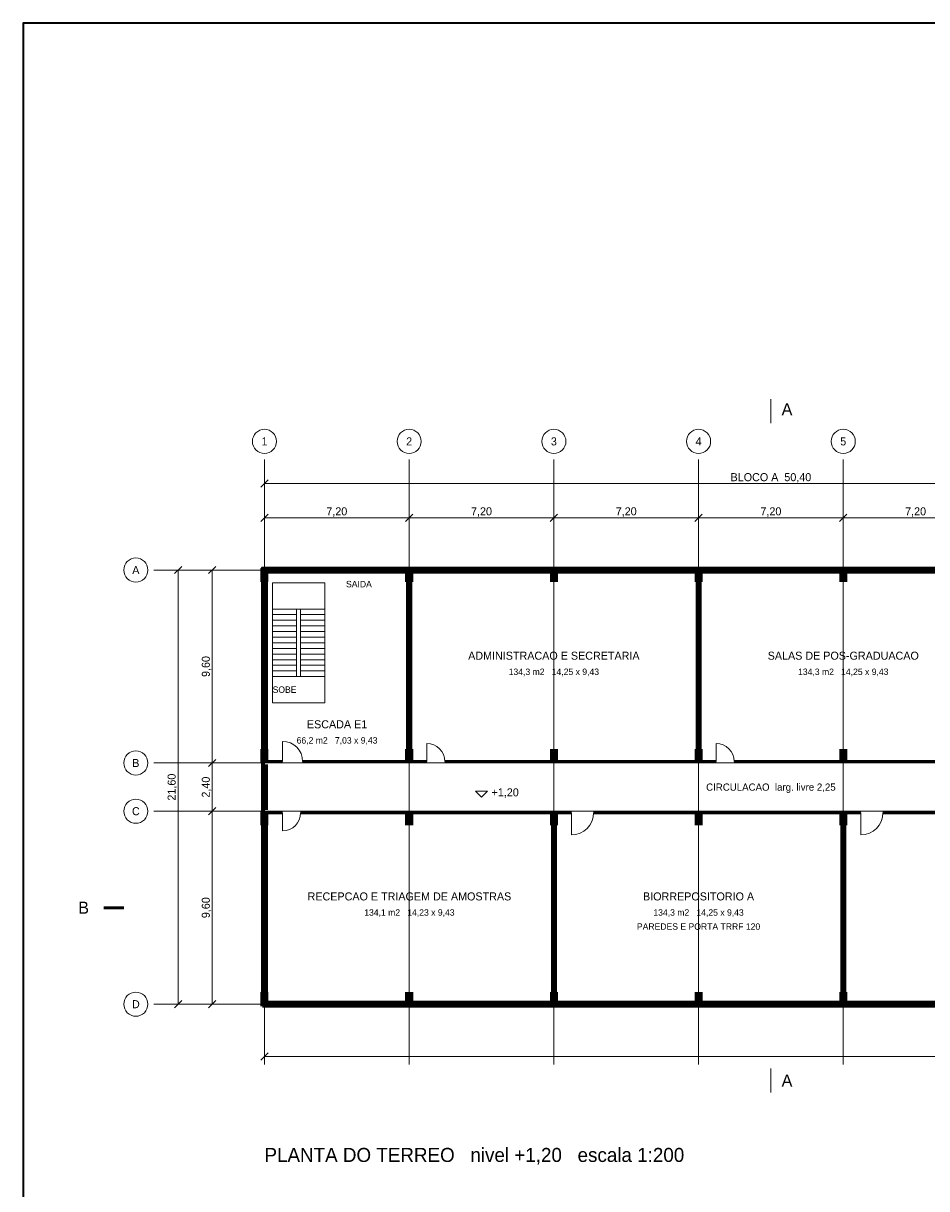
# Model space of a CAD drawing. Header units: metres. Extents: x -12 to 152, y -66 to 49.
# Tile 2 of 5: x -12 to 33, y -9 to 49. Entities that reach past the tile are written whole.
import ezdxf
from ezdxf.enums import TextEntityAlignment as Align

# ---------------------------------------------------------------- set-up
doc = ezdxf.new("R2010")
doc.units = ezdxf.units.M
for name, color, linetype, lineweight, true_color in [('COTA', 8, 'Continuous', 13, 0x6a6a6a), ('EIXO', 8, 'Continuous', 13, 0x6a6a6a), ('ESQUADRIA', 4, 'Continuous', 18, 0x007f9f), ('MOBILIA', 9, 'Continuous', 13, 0xa8a8a8)]:
    doc.layers.add(name, color=color, linetype=linetype, lineweight=lineweight, true_color=true_color)
for name, color, linetype, lineweight in [('FOLHA', 7, 'Continuous', 35), ('NOTA', 7, 'Continuous', 18), ('PAREDE', 7, 'Continuous', 50), ('PILAR', 7, 'Continuous', 35), ('TEXTO', 7, 'Continuous', 18)]:
    doc.layers.add(name, color=color, linetype=linetype, lineweight=lineweight)

msp = doc.modelspace()

# ---------------------------------------------------------------- hatches: boundary and pattern name
at = {"layer": 'PILAR'}
for points in [[(-0.2, 21), (0.2, 21), (0.2, 21.7), (-0.2, 21.7)], [(7, 21), (7.4, 21), (7.4, 21.7), (7, 21.7)], [(14.2, 21), (14.6, 21), (14.6, 21.7), (14.2, 21.7)], [(21.4, 21), (21.8, 21), (21.8, 21.7), (21.4, 21.7)], [(28.6, 21), (29, 21), (29, 21.7), (28.6, 21.7)], [(-0.2, 12), (0.2, 12), (0.2, 12.7), (-0.2, 12.7)], [(7, 12), (7.4, 12), (7.4, 12.7), (7, 12.7)], [(14.2, 12), (14.6, 12), (14.6, 12.7), (14.2, 12.7)], [(21.4, 12), (21.8, 12), (21.8, 12.7), (21.4, 12.7)], [(28.6, 12), (29, 12), (29, 12.7), (28.6, 12.7)], [(-0.2, 8.9), (0.2, 8.9), (0.2, 9.6), (-0.2, 9.6)], [(7, 8.9), (7.4, 8.9), (7.4, 9.6), (7, 9.6)], [(14.2, 8.9), (14.6, 8.9), (14.6, 9.6), (14.2, 9.6)], [(21.4, 8.9), (21.8, 8.9), (21.8, 9.6), (21.4, 9.6)], [(28.6, 8.9), (29, 8.9), (29, 9.6), (28.6, 9.6)], [(-0.2, -0.1), (0.2, -0.1), (0.2, 0.6), (-0.2, 0.6)], [(7, -0.1), (7.4, -0.1), (7.4, 0.6), (7, 0.6)], [(14.2, -0.1), (14.6, -0.1), (14.6, 0.6), (14.2, 0.6)], [(21.4, -0.1), (21.8, -0.1), (21.8, 0.6), (21.4, 0.6)], [(28.6, -0.1), (29, -0.1), (29, 0.6), (28.6, 0.6)]]:
    msp.add_hatch(color=7, dxfattribs=at).paths.add_polyline_path(points)

# ---------------------------------------------------------------- linework, layer by layer
at = {"layer": 'COTA'}
for p, q in [((-0.18, 25.72), (0.18, 26.08)), ((0, 21.78), (0, 26.08)), ((0, 25.9), (50.4, 25.9)), ((-0.18, 24.02), (0.18, 24.38)), ((0, 21.78), (0, 24.38)), ((7.02, 24.02), (7.38, 24.38)), ((7.02, 24.02), (7.38, 24.38)), ((7.2, 21.78), (7.2, 24.38)), ((7.2, 21.78), (7.2, 24.38)), ((14.22, 24.02), (14.58, 24.38)), ((14.22, 24.02), (14.58, 24.38)), ((14.4, 21.78), (14.4, 24.38)), ((14.4, 21.78), (14.4, 24.38)), ((21.42, 24.02), (21.78, 24.38)), ((21.42, 24.02), (21.78, 24.38)), ((21.6, 21.78), (21.6, 24.38)), ((21.6, 21.78), (21.6, 24.38)), ((28.62, 24.02), (28.98, 24.38)), ((28.62, 24.02), (28.98, 24.38)), ((28.8, 21.78), (28.8, 24.38)), ((28.8, 21.78), (28.8, 24.38)), ((0, 24.2), (7.2, 24.2)), ((7.2, 24.2), (14.4, 24.2)), ((14.4, 24.2), (21.6, 24.2)), ((21.6, 24.2), (28.8, 24.2)), ((28.8, 24.2), (36, 24.2)), ((-4.48, 21.42), (-4.12, 21.78)), ((-0.18, 21.6), (-4.48, 21.6)), ((-4.3, 0), (-4.3, 21.6)), ((-2.78, 21.42), (-2.42, 21.78)), ((-0.18, 21.6), (-2.78, 21.6)), ((-2.6, 12), (-2.6, 21.6)), ((-2.78, 11.82), (-2.42, 12.18)), ((-2.78, 11.82), (-2.42, 12.18)), ((-0.18, 12), (-2.78, 12)), ((-0.18, 12), (-2.78, 12)), ((-2.6, 9.6), (-2.6, 12)), ((-2.78, 9.42), (-2.42, 9.78)), ((-2.78, 9.42), (-2.42, 9.78)), ((-0.18, 9.6), (-2.78, 9.6)), ((-0.18, 9.6), (-2.78, 9.6)), ((-2.6, 0), (-2.6, 9.6)), ((-4.48, -0.18), (-4.12, 0.18)), ((-0.18, 0), (-4.48, 0)), ((-2.78, -0.18), (-2.42, 0.18)), ((-0.18, 0), (-2.78, 0)), ((0, -0.18), (0, -2.78)), ((-0.18, -2.78), (0.18, -2.42)), ((0, -2.6), (108, -2.6))]:
    msp.add_line(p, q, dxfattribs=at)
msp.add_lwpolyline([(10.5, 10.6), (10.8, 10.3), (11.1, 10.6)], close=True, dxfattribs=at)
at = {"layer": 'EIXO'}
for p, q in [((0, -3), (0, 27.1)), ((7.2, -3), (7.2, 27.1)), ((14.4, -3), (14.4, 27.1)), ((21.6, -3), (21.6, 27.1)), ((28.8, -3), (28.8, 27.1)), ((-5.5, 21.6), (110.5, 21.6)), ((-5.5, 12), (110.5, 12)), ((-5.5, 9.6), (110.5, 9.6)), ((-5.5, 0), (110.5, 0))]:
    msp.add_line(p, q, dxfattribs=at)
for centre in [(0, 28), (7.2, 28), (14.4, 28), (21.6, 28), (28.8, 28), (-6.4, 21.6), (-6.4, 12), (-6.4, 9.6), (-6.4, 0)]:
    msp.add_circle(centre, 0.6, dxfattribs=at)
at = {"layer": 'ESQUADRIA'}
for p, q in [((0.9, 21.5), (1.9, 21.5)), ((7.8, 21.6), (10.2, 21.6)), ((11.4, 21.6), (13.8, 21.6)), ((15, 21.6), (17.4, 21.6)), ((18.6, 21.6), (21, 21.6)), ((22.2, 21.6), (24.6, 21.6)), ((25.8, 21.6), (28.2, 21.6)), ((29.4, 21.6), (31.8, 21.6)), ((0.9, 12.075), (0.9, 13.075)), ((8.075, 12.075), (8.075, 12.975)), ((22.475, 12.075), (22.475, 12.975)), ((0.9, 9.525), (0.9, 8.625)), ((15.275, 9.525), (15.275, 8.425)), ((29.675, 9.525), (29.675, 8.425)), ((0.6, 0), (3, 0)), ((4.2, 0), (6.6, 0)), ((7.8, 0), (10.2, 0)), ((11.4, 0), (13.8, 0)), ((29.4, 0), (31.8, 0))]:
    msp.add_line(p, q, dxfattribs=at)
for points in [[(7.8, 21.5), (10.2, 21.5), (10.2, 21.7), (7.8, 21.7)], [(11.4, 21.5), (13.8, 21.5), (13.8, 21.7), (11.4, 21.7)], [(15, 21.5), (17.4, 21.5), (17.4, 21.7), (15, 21.7)], [(18.6, 21.5), (21, 21.5), (21, 21.7), (18.6, 21.7)], [(22.2, 21.5), (24.6, 21.5), (24.6, 21.7), (22.2, 21.7)], [(25.8, 21.5), (28.2, 21.5), (28.2, 21.7), (25.8, 21.7)], [(29.4, 21.5), (31.8, 21.5), (31.8, 21.7), (29.4, 21.7)], [(0.6, -0.1), (3, -0.1), (3, 0.1), (0.6, 0.1)], [(4.2, -0.1), (6.6, -0.1), (6.6, 0.1), (4.2, 0.1)], [(7.8, -0.1), (10.2, -0.1), (10.2, 0.1), (7.8, 0.1)], [(11.4, -0.1), (13.8, -0.1), (13.8, 0.1), (11.4, 0.1)], [(29.4, -0.1), (31.8, -0.1), (31.8, 0.1), (29.4, 0.1)]]:
    msp.add_lwpolyline(points, close=True, dxfattribs=at)
for centre, radius, start, end in [((0.9, 12.075), 1, 0, 90), ((8.075, 12.075), 0.9, 0, 90), ((22.475, 12.075), 0.9, 0, 90), ((0.9, 9.525), 0.9, 270, 360), ((15.275, 9.525), 1.1, 270, 360), ((29.675, 9.525), 1.1, 270, 360)]:
    msp.add_arc(centre, radius, start, end, dxfattribs=at)
at = {"layer": 'FOLHA'}
msp.add_lwpolyline([(-12, -66), (152.2, -66), (152.2, 48.8), (-12, 48.8)], close=True, dxfattribs=at)
at = {"layer": 'MOBILIA'}
for p, q in [((0.4, 19.66), (1.6, 19.66)), ((0.4, 19.38), (1.6, 19.38)), ((1.8, 19.66), (3, 19.66)), ((1.8, 19.38), (3, 19.38)), ((0.4, 19.1), (1.6, 19.1)), ((0.4, 18.82), (1.6, 18.82)), ((1.8, 19.1), (3, 19.1)), ((1.8, 18.82), (3, 18.82)), ((0.4, 18.54), (1.6, 18.54)), ((0.4, 18.26), (1.6, 18.26)), ((0.4, 17.98), (1.6, 17.98)), ((1.8, 18.54), (3, 18.54)), ((1.8, 18.26), (3, 18.26)), ((1.8, 17.98), (3, 17.98)), ((0.4, 17.7), (1.6, 17.7)), ((0.4, 17.42), (1.6, 17.42)), ((1.8, 17.7), (3, 17.7)), ((1.8, 17.42), (3, 17.42)), ((0.4, 17.14), (1.6, 17.14)), ((0.4, 16.86), (1.6, 16.86)), ((1.8, 17.14), (3, 17.14)), ((1.8, 16.86), (3, 16.86)), ((0.4, 16.58), (1.6, 16.58)), ((0.4, 16.3), (1.6, 16.3)), ((1.8, 16.58), (3, 16.58)), ((1.8, 16.3), (3, 16.3))]:
    msp.add_line(p, q, dxfattribs=at)
for points in [[(0.4, 15), (3, 15), (3, 20.96), (0.4, 20.96)], [(1.6, 16.3), (1.8, 16.3), (1.8, 19.66), (1.6, 19.66)]]:
    msp.add_lwpolyline(points, close=True, dxfattribs=at)
at = {"layer": 'PAREDE'}
for p, q in [((0.1, 12.075), (0.1, 21.5)), ((0.1, 21.5), (7.125, 21.5)), ((7.125, 12.075), (7.125, 21.5)), ((7.275, 12.075), (7.275, 21.5)), ((7.275, 21.5), (21.525, 21.5)), ((21.525, 12.075), (21.525, 21.5)), ((21.675, 12.075), (21.675, 21.5)), ((21.675, 21.5), (35.925, 21.5)), ((0.1, 12.075), (0.9, 12.075)), ((0.1, 9.675), (0.1, 11.925)), ((1.9, 12.075), (7.125, 12.075)), ((7.275, 12.075), (8.075, 12.075)), ((8.975, 12.075), (21.525, 12.075)), ((21.675, 12.075), (22.475, 12.075)), ((23.375, 12.075), (35.925, 12.075)), ((0.1, 0.1), (0.1, 9.525)), ((0.1, 9.525), (0.9, 9.525)), ((1.8, 9.525), (14.325, 9.525)), ((14.325, 0.1), (14.325, 9.525)), ((14.475, 0.1), (14.475, 9.525)), ((14.475, 9.525), (15.275, 9.525)), ((16.375, 9.525), (28.725, 9.525)), ((28.725, 0.1), (28.725, 9.525)), ((28.875, 0.1), (28.875, 9.525)), ((28.875, 9.525), (29.675, 9.525)), ((30.775, 9.525), (48.425, 9.525)), ((-8, 4.8), (-7, 4.8)), ((0.1, 0.1), (14.325, 0.1)), ((14.475, 0.1), (28.725, 0.1)), ((28.875, 0.1), (50.325, 0.1))]:
    msp.add_line(p, q, dxfattribs=at)
msp.add_lwpolyline([(-0.1, -0.1), (108.1, -0.1), (108.1, 21.7), (-0.1, 21.7)], close=True, dxfattribs=at)
at = {"layer": 'TEXTO'}
for p, q in [((25.2, 30.1), (25.2, 28.9)), ((25.2, -3.2), (25.2, -4.4))]:
    msp.add_line(p, q, dxfattribs=at)

# ---------------------------------------------------------------- texts
at = {"layer": 'COTA'}
for s, p in [('BLOCO A  50,40', (25.2, 26.22)), ('7,20', (3.6, 24.52)), ('7,20', (10.8, 24.52)), ('7,20', (18, 24.52)), ('7,20', (25.2, 24.52)), ('7,20', (32.4, 24.52))]:
    msp.add_text(s, height=0.4, dxfattribs=at).set_placement(p, align=Align.MIDDLE_CENTER)
for s, p in [('9,60', (-2.92, 16.8)), ('21,60', (-4.62, 10.8)), ('2,40', (-2.92, 10.8)), ('9,60', (-2.92, 4.8))]:
    msp.add_text(s, height=0.4, rotation=90, dxfattribs=at).set_placement(p, align=Align.MIDDLE_CENTER)
msp.add_text('+1,20', height=0.4, dxfattribs=at).set_placement((11.3, 10.54), align=Align.MIDDLE_LEFT)
at = {"layer": 'EIXO'}
for s, p in [('1', (0, 28)), ('2', (7.2, 28)), ('3', (14.4, 28)), ('4', (21.6, 28)), ('5', (28.8, 28)), ('A', (-6.4, 21.6)), ('B', (-6.4, 12)), ('C', (-6.4, 9.6)), ('D', (-6.4, 0))]:
    msp.add_text(s, height=0.4, dxfattribs=at).set_placement(p, align=Align.MIDDLE_CENTER)
at = {"layer": 'MOBILIA'}
for s, p in [('SAIDA', (4.7, 20.9)), ('SOBE', (1, 15.65))]:
    msp.add_text(s, height=0.32, dxfattribs=at).set_placement(p, align=Align.MIDDLE_CENTER)
at = {"layer": 'NOTA'}
msp.add_text('PLANTA DO TERREO   nivel +1,20   escala 1:200', height=0.7, dxfattribs=at).set_placement((0, -7.5), align=Align.MIDDLE_LEFT)
at = {"layer": 'TEXTO'}
for s, height, p in [('A', 0.6, (26, 29.6)), ('ADMINISTRACAO E SECRETARIA', 0.4, (14.4, 17.338)), ('SALAS DE POS-GRADUACAO', 0.4, (28.8, 17.338)), ('134,3 m2   14,25 x 9,43', 0.32, (14.4, 16.538)), ('134,3 m2   14,25 x 9,43', 0.32, (28.8, 16.538)), ('ESCADA E1', 0.4, (3.612, 13.925)), ('66,2 m2   7,03 x 9,43', 0.32, (3.612, 13.125)), ('CIRCULACAO  larg. livre 2,25', 0.36, (25.2, 10.8)), ('RECEPCAO E TRIAGEM DE AMOSTRAS', 0.4, (7.213, 5.362)), ('BIORREPOSITORIO A', 0.4, (21.6, 5.362)), ('B', 0.6, (-9, 4.8)), ('134,1 m2   14,23 x 9,43', 0.32, (7.213, 4.562)), ('134,3 m2   14,25 x 9,43', 0.32, (21.6, 4.562)), ('PAREDES E PORTA TRRF 120', 0.32, (21.6, 3.862)), ('A', 0.6, (26, -3.8))]:
    msp.add_text(s, height=height, dxfattribs=at).set_placement(p, align=Align.MIDDLE_CENTER)

doc.saveas('drawing.dxf')
